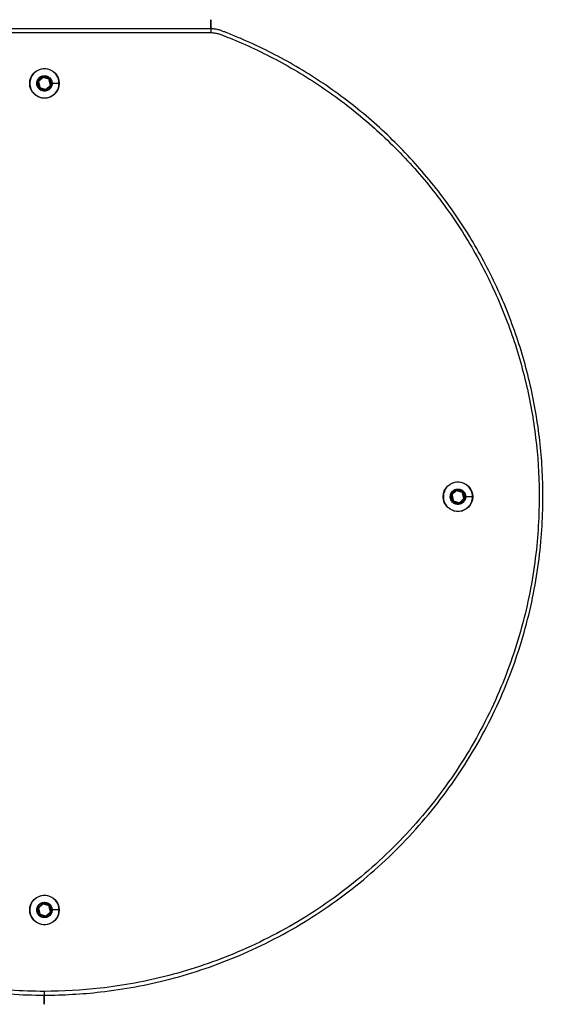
# Model space of a CAD drawing. Header units: millimetres. Extents: x -3310 to -2984, y -291 to 31.
# Tile 2 of 2: x -3155 to -2984, y -291 to 31. Entities that reach past the tile are written whole.
import ezdxf

# ---------------------------------------------------------------- set-up
doc = ezdxf.new("R2010")
doc.units = ezdxf.units.MM
doc.header["$MEASUREMENT"] = 0
doc.layers.add('Screws', color=7, linetype='Continuous', true_color=0x000000)
doc.layers.add('Upholstery', color=7, linetype='Continuous', true_color=0x575757)

msp = doc.modelspace()

# ---------------------------------------------------------------- linework, layer by layer
at = {"layer": 'Screws'}
for p, q in [((-3147.47, 11.98, 765.69), (-3148.95, 10.59, 765.69)), ((-3142.17, 10, 764.14), (-3144.5, 10, 766.47)), ((-3146.53, 8.02, 765.69), (-3145.05, 9.41, 765.69)), ((-3012.45, -123.02, 765.69), (-3013.93, -124.41, 765.69)), ((-3007.16, -125, 764.14), (-3009.48, -125, 766.47)), ((-3011.52, -126.98, 765.69), (-3010.03, -125.59, 765.69)), ((-3147.47, -258.02, 765.69), (-3148.95, -259.41, 765.69)), ((-3142.17, -260, 764.14), (-3144.5, -260, 766.47)), ((-3146.53, -261.98, 765.69), (-3145.05, -260.59, 765.69))]:
    msp.add_line(p, q, dxfattribs=at)
for centre, radius in [((-3147, 10, 764.14), 4.83), ((-3147, 10, 766.47), 2.5), ((-3011.98, -125, 764.14), 4.83), ((-3011.98, -125, 766.47), 2.5), ((-3147, -260, 764.14), 4.83), ((-3147, -260, 766.47), 2.5)]:
    msp.add_circle(centre, radius, dxfattribs=at)
for points in [[(-3142.24, 10, 763.97), (-3142.24, 9.4, 763.97), (-3142.48, 8.16, 763.97), (-3143.54, 6.54, 763.97), (-3145.16, 5.48, 763.97), (-3147, 5.13, 763.97), (-3148.84, 5.48, 763.97), (-3150.46, 6.54, 763.97), (-3151.52, 8.16, 763.97), (-3151.87, 10, 763.97), (-3151.52, 11.84, 763.97), (-3150.46, 13.46, 763.97), (-3148.84, 14.52, 763.97), (-3147, 14.87, 763.97), (-3145.16, 14.52, 763.97), (-3143.54, 13.46, 763.97), (-3142.48, 11.84, 763.97), (-3142.24, 10.6, 763.97), (-3142.24, 10, 763.97)], [(-3007.23, -125, 763.97), (-3007.23, -125.6, 763.97), (-3007.46, -126.84, 763.97), (-3008.52, -128.46, 763.97), (-3010.14, -129.52, 763.97), (-3011.98, -129.87, 763.97), (-3013.83, -129.52, 763.97), (-3015.44, -128.46, 763.97), (-3016.51, -126.84, 763.97), (-3016.86, -125, 763.97), (-3016.51, -123.16, 763.97), (-3015.44, -121.54, 763.97), (-3013.83, -120.48, 763.97), (-3011.98, -120.13, 763.97), (-3010.14, -120.48, 763.97), (-3008.52, -121.54, 763.97), (-3007.46, -123.16, 763.97), (-3007.23, -124.4, 763.97), (-3007.23, -125, 763.97)], [(-3142.24, -260, 763.97), (-3142.24, -260.6, 763.97), (-3142.48, -261.84, 763.97), (-3143.54, -263.46, 763.97), (-3145.16, -264.52, 763.97), (-3147, -264.87, 763.97), (-3148.84, -264.52, 763.97), (-3150.46, -263.46, 763.97), (-3151.52, -261.84, 763.97), (-3151.87, -260, 763.97), (-3151.52, -258.16, 763.97), (-3150.46, -256.54, 763.97), (-3148.84, -255.48, 763.97), (-3147, -255.13, 763.97), (-3145.16, -255.48, 763.97), (-3143.54, -256.54, 763.97), (-3142.48, -258.16, 763.97), (-3142.24, -259.4, 763.97), (-3142.24, -260, 763.97)]]:
    msp.add_open_spline(points, degree=3, knots=[0, 0, 0, 0, 1.793748, 3.737285, 5.680821, 7.474569, 9.268317, 11.211854, 13.15539, 14.949138, 16.742886, 18.686423, 20.629959, 22.423707, 24.217455, 26.160992, 28.104529, 29.898276, 29.898276, 29.898276, 29.898276], dxfattribs=at)
for points in [[(-3144.5, 10, 776.37), (-3144.5, 12.5, 776.37), (-3147, 12.5, 776.37), (-3149.5, 12.5, 776.37), (-3149.5, 10, 776.37), (-3149.5, 7.5, 776.37), (-3147, 7.5, 776.37), (-3144.5, 7.5, 776.37), (-3144.5, 10, 776.37)], [(-3009.48, -125, 776.37), (-3009.48, -122.5, 776.37), (-3011.98, -122.5, 776.37), (-3014.48, -122.5, 776.37), (-3014.48, -125, 776.37), (-3014.48, -127.5, 776.37), (-3011.98, -127.5, 776.37), (-3009.48, -127.5, 776.37), (-3009.48, -125, 776.37)], [(-3144.5, -260, 776.37), (-3144.5, -257.5, 776.37), (-3147, -257.5, 776.37), (-3149.5, -257.5, 776.37), (-3149.5, -260, 776.37), (-3149.5, -262.5, 776.37), (-3147, -262.5, 776.37), (-3144.5, -262.5, 776.37), (-3144.5, -260, 776.37)]]:
    msp.add_rational_spline(points, [1, 0.707106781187, 1, 0.707106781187, 1, 0.707106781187, 1, 0.707106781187, 1], degree=2, knots=[0, 0, 0, 3.769816, 3.769816, 7.539632, 7.539632, 11.309448, 11.309448, 15.079264, 15.079264, 15.079264], dxfattribs=at)
for points, degree in [([(-3144.6, 10, 776.47), (-3144.6, 10.31, 776.47), (-3144.72, 10.94, 776.47), (-3145.26, 11.74, 776.47), (-3146.06, 12.28, 776.47), (-3147, 12.46, 776.47), (-3147.94, 12.28, 776.47), (-3148.74, 11.74, 776.47), (-3149.27, 10.94, 776.47), (-3149.46, 10, 776.47), (-3149.27, 9.06, 776.47), (-3148.74, 8.26, 776.47), (-3147.94, 7.72, 776.47), (-3147, 7.54, 776.47), (-3146.06, 7.72, 776.47), (-3145.26, 8.26, 776.47), (-3144.72, 9.06, 776.47), (-3144.6, 9.69, 776.47), (-3144.6, 10, 776.47)], 3), ([(-3149.14, 10.54, 763.97), (-3149.12, 10.64, 763.97), (-3149.09, 10.73, 763.97)], 2), ([(-3149.05, 10.56, 764.07), (-3149.1, 10.55, 764.02), (-3149.14, 10.54, 763.97)], 2), ([(-3148.68, 8.56, 763.97), (-3148.91, 9.55, 763.97), (-3149.14, 10.54, 763.97)], 2), ([(-3149.09, 10.73, 763.97), (-3148.35, 11.43, 763.97), (-3147.6, 12.13, 763.97)], 2), ([(-3149.09, 10.73, 763.97), (-3149.05, 10.69, 764.02), (-3149.02, 10.66, 764.07)], 2), ([(-3149.05, 10.56, 765.59), (-3149.03, 10.61, 765.59), (-3149.02, 10.66, 765.59)], 2), ([(-3149.02, 10.66, 764.07), (-3149.03, 10.61, 764.07), (-3149.05, 10.56, 764.07)], 2), ([(-3148.95, 10.59, 765.69), (-3149, 10.57, 765.64), (-3149.05, 10.56, 765.59)], 2), ([(-3148.58, 8.58, 764.07), (-3148.81, 9.57, 764.07), (-3149.05, 10.56, 764.07)], 2), ([(-3149.05, 10.56, 765.59), (-3148.81, 9.57, 765.59), (-3148.58, 8.58, 765.59)], 2), ([(-3149.05, 10.56, 764.07), (-3149.05, 10.56, 764.83), (-3149.05, 10.56, 765.59)], 2), ([(-3149.02, 10.66, 764.07), (-3148.28, 11.36, 764.07), (-3147.54, 12.05, 764.07)], 2), ([(-3147.54, 12.05, 765.59), (-3148.28, 11.36, 765.59), (-3149.02, 10.66, 765.59)], 2), ([(-3149.02, 10.66, 764.07), (-3149.02, 10.66, 764.83), (-3149.02, 10.66, 765.59)], 2), ([(-3149.02, 10.66, 765.59), (-3148.98, 10.62, 765.64), (-3148.95, 10.59, 765.69)], 2), ([(-3148.95, 10.59, 765.69), (-3148.72, 9.59, 765.69), (-3148.48, 8.6, 765.69)], 2), ([(-3147.41, 12.17, 763.97), (-3147.51, 12.15, 763.97), (-3147.6, 12.13, 763.97)], 2), ([(-3147.54, 12.05, 764.07), (-3147.57, 12.09, 764.02), (-3147.6, 12.13, 763.97)], 2), ([(-3147.54, 12.05, 765.59), (-3147.49, 12.07, 765.59), (-3147.44, 12.08, 765.59)], 2), ([(-3147.44, 12.08, 764.07), (-3147.49, 12.07, 764.07), (-3147.54, 12.05, 764.07)], 2), ([(-3147.54, 12.05, 765.59), (-3147.54, 12.05, 764.83), (-3147.54, 12.05, 764.07)], 2), ([(-3147.47, 11.98, 765.69), (-3147.5, 12.02, 765.64), (-3147.54, 12.05, 765.59)], 2), ([(-3147.44, 12.08, 765.59), (-3147.45, 12.03, 765.64), (-3147.47, 11.98, 765.69)], 2), ([(-3145.52, 11.4, 765.69), (-3146.49, 11.69, 765.69), (-3147.47, 11.98, 765.69)], 2), ([(-3147.41, 12.17, 763.97), (-3147.42, 12.13, 764.02), (-3147.44, 12.08, 764.07)], 2), ([(-3147.44, 12.08, 764.07), (-3146.46, 11.78, 764.07), (-3145.49, 11.49, 764.07)], 2), ([(-3145.49, 11.49, 765.59), (-3146.46, 11.78, 765.59), (-3147.44, 12.08, 765.59)], 2), ([(-3147.44, 12.08, 765.59), (-3147.44, 12.08, 764.83), (-3147.44, 12.08, 764.07)], 2), ([(-3147.41, 12.17, 763.97), (-3146.43, 11.88, 763.97), (-3145.46, 11.59, 763.97)], 2), ([(-3145.52, 11.4, 765.69), (-3145.5, 11.44, 765.64), (-3145.49, 11.49, 765.59)], 2), ([(-3145.42, 11.42, 765.59), (-3145.47, 11.41, 765.64), (-3145.52, 11.4, 765.69)], 2), ([(-3145.05, 9.41, 765.69), (-3145.28, 10.41, 765.69), (-3145.52, 11.4, 765.69)], 2), ([(-3145.49, 11.49, 764.07), (-3145.47, 11.54, 764.02), (-3145.46, 11.59, 763.97)], 2), ([(-3145.49, 11.49, 765.59), (-3145.49, 11.49, 764.83), (-3145.49, 11.49, 764.07)], 2), ([(-3145.49, 11.49, 765.59), (-3145.45, 11.46, 765.59), (-3145.42, 11.42, 765.59)], 2), ([(-3145.42, 11.42, 764.07), (-3145.45, 11.46, 764.07), (-3145.49, 11.49, 764.07)], 2), ([(-3145.32, 11.44, 763.97), (-3145.39, 11.51, 763.97), (-3145.46, 11.59, 763.97)], 2), ([(-3145.32, 11.44, 763.97), (-3145.37, 11.43, 764.02), (-3145.42, 11.42, 764.07)], 2), ([(-3145.42, 11.42, 765.59), (-3145.42, 11.42, 764.83), (-3145.42, 11.42, 764.07)], 2), ([(-3145.42, 11.42, 764.07), (-3145.19, 10.43, 764.07), (-3144.95, 9.44, 764.07)], 2), ([(-3144.95, 9.44, 765.59), (-3145.19, 10.43, 765.59), (-3145.42, 11.42, 765.59)], 2), ([(-3145.32, 11.44, 763.97), (-3145.09, 10.45, 763.97), (-3144.85, 9.46, 763.97)], 2), ([(-3144.5, 10, 776.37), (-3144.55, 10, 776.42), (-3144.6, 10, 776.47)], 2), ([(-3144.5, 10, 766.47), (-3144.5, 10, 771.42), (-3144.5, 10, 776.37)], 2), ([(-3142.17, 10, 764.14), (-3142.21, 10, 764.05), (-3142.24, 10, 763.97)], 2), ([(-3148.68, 8.56, 763.97), (-3148.63, 8.57, 764.02), (-3148.58, 8.58, 764.07)], 2), ([(-3148.68, 8.56, 763.97), (-3148.61, 8.49, 763.97), (-3148.54, 8.41, 763.97)], 2), ([(-3148.58, 8.58, 765.59), (-3148.53, 8.59, 765.64), (-3148.48, 8.6, 765.69)], 2), ([(-3148.58, 8.58, 765.59), (-3148.58, 8.58, 764.83), (-3148.58, 8.58, 764.07)], 2), ([(-3148.51, 8.51, 765.59), (-3148.55, 8.54, 765.59), (-3148.58, 8.58, 765.59)], 2), ([(-3148.58, 8.58, 764.07), (-3148.55, 8.54, 764.07), (-3148.51, 8.51, 764.07)], 2), ([(-3148.51, 8.51, 764.07), (-3148.53, 8.46, 764.02), (-3148.54, 8.41, 763.97)], 2), ([(-3146.59, 7.83, 763.97), (-3147.56, 8.12, 763.97), (-3148.54, 8.41, 763.97)], 2), ([(-3148.48, 8.6, 765.69), (-3148.5, 8.56, 765.64), (-3148.51, 8.51, 765.59)], 2), ([(-3148.51, 8.51, 765.59), (-3147.54, 8.22, 765.59), (-3146.56, 7.92, 765.59)], 2), ([(-3146.56, 7.92, 764.07), (-3147.54, 8.22, 764.07), (-3148.51, 8.51, 764.07)], 2), ([(-3148.51, 8.51, 765.59), (-3148.51, 8.51, 764.83), (-3148.51, 8.51, 764.07)], 2), ([(-3148.48, 8.6, 765.69), (-3147.51, 8.31, 765.69), (-3146.53, 8.02, 765.69)], 2), ([(-3146.59, 7.83, 763.97), (-3146.58, 7.87, 764.02), (-3146.56, 7.92, 764.07)], 2), ([(-3146.59, 7.83, 763.97), (-3146.49, 7.85, 763.97), (-3146.39, 7.87, 763.97)], 2), ([(-3146.56, 7.92, 765.59), (-3146.55, 7.97, 765.64), (-3146.53, 8.02, 765.69)], 2), ([(-3146.56, 7.92, 764.07), (-3146.51, 7.93, 764.07), (-3146.46, 7.95, 764.07)], 2), ([(-3146.46, 7.95, 765.59), (-3146.51, 7.93, 765.59), (-3146.56, 7.92, 765.59)], 2), ([(-3146.56, 7.92, 765.59), (-3146.56, 7.92, 764.83), (-3146.56, 7.92, 764.07)], 2), ([(-3146.53, 8.02, 765.69), (-3146.5, 7.98, 765.64), (-3146.46, 7.95, 765.59)], 2), ([(-3146.46, 7.95, 765.59), (-3145.72, 8.64, 765.59), (-3144.98, 9.34, 765.59)], 2), ([(-3144.98, 9.34, 764.07), (-3145.72, 8.64, 764.07), (-3146.46, 7.95, 764.07)], 2), ([(-3146.46, 7.95, 765.59), (-3146.46, 7.95, 764.83), (-3146.46, 7.95, 764.07)], 2), ([(-3146.46, 7.95, 764.07), (-3146.43, 7.91, 764.02), (-3146.39, 7.87, 763.97)], 2), ([(-3144.91, 9.27, 763.97), (-3145.65, 8.57, 763.97), (-3146.39, 7.87, 763.97)], 2), ([(-3145.05, 9.41, 765.69), (-3145, 9.43, 765.64), (-3144.95, 9.44, 765.59)], 2), ([(-3144.98, 9.34, 765.59), (-3145.02, 9.38, 765.64), (-3145.05, 9.41, 765.69)], 2), ([(-3144.95, 9.44, 765.59), (-3144.97, 9.39, 765.59), (-3144.98, 9.34, 765.59)], 2), ([(-3144.98, 9.34, 764.07), (-3144.97, 9.39, 764.07), (-3144.95, 9.44, 764.07)], 2), ([(-3144.98, 9.34, 765.59), (-3144.98, 9.34, 764.83), (-3144.98, 9.34, 764.07)], 2), ([(-3144.91, 9.27, 763.97), (-3144.95, 9.3, 764.02), (-3144.98, 9.34, 764.07)], 2), ([(-3144.95, 9.44, 764.07), (-3144.9, 9.45, 764.02), (-3144.85, 9.46, 763.97)], 2), ([(-3144.95, 9.44, 765.59), (-3144.95, 9.44, 764.83), (-3144.95, 9.44, 764.07)], 2), ([(-3144.91, 9.27, 763.97), (-3144.88, 9.36, 763.97), (-3144.85, 9.46, 763.97)], 2), ([(-3009.58, -125, 776.47), (-3009.58, -124.69, 776.47), (-3009.71, -124.06, 776.47), (-3010.24, -123.26, 776.47), (-3011.04, -122.72, 776.47), (-3011.98, -122.54, 776.47), (-3012.93, -122.72, 776.47), (-3013.73, -123.26, 776.47), (-3014.26, -124.06, 776.47), (-3014.45, -125, 776.47), (-3014.26, -125.94, 776.47), (-3013.73, -126.74, 776.47), (-3012.93, -127.28, 776.47), (-3011.98, -127.46, 776.47), (-3011.04, -127.28, 776.47), (-3010.24, -126.74, 776.47), (-3009.71, -125.94, 776.47), (-3009.58, -125.31, 776.47), (-3009.58, -125, 776.47)], 3), ([(-3014.13, -124.46, 763.97), (-3014.1, -124.36, 763.97), (-3014.07, -124.27, 763.97)], 2), ([(-3014.03, -124.44, 764.07), (-3014.08, -124.45, 764.02), (-3014.13, -124.46, 763.97)], 2), ([(-3013.66, -126.44, 763.97), (-3013.9, -125.45, 763.97), (-3014.13, -124.46, 763.97)], 2), ([(-3014.07, -124.27, 763.97), (-3013.33, -123.57, 763.97), (-3012.59, -122.87, 763.97)], 2), ([(-3014.07, -124.27, 763.97), (-3014.04, -124.3, 764.02), (-3014, -124.34, 764.07)], 2), ([(-3014.03, -124.44, 765.59), (-3014.02, -124.39, 765.59), (-3014, -124.34, 765.59)], 2), ([(-3014, -124.34, 764.07), (-3014.02, -124.39, 764.07), (-3014.03, -124.44, 764.07)], 2), ([(-3013.93, -124.41, 765.69), (-3013.98, -124.43, 765.64), (-3014.03, -124.44, 765.59)], 2), ([(-3013.56, -126.42, 764.07), (-3013.8, -125.43, 764.07), (-3014.03, -124.44, 764.07)], 2), ([(-3014.03, -124.44, 765.59), (-3013.8, -125.43, 765.59), (-3013.56, -126.42, 765.59)], 2), ([(-3014.03, -124.44, 764.07), (-3014.03, -124.44, 764.83), (-3014.03, -124.44, 765.59)], 2), ([(-3014, -124.34, 764.07), (-3013.26, -123.64, 764.07), (-3012.52, -122.95, 764.07)], 2), ([(-3012.52, -122.95, 765.59), (-3013.26, -123.64, 765.59), (-3014, -124.34, 765.59)], 2), ([(-3014, -124.34, 764.07), (-3014, -124.34, 764.83), (-3014, -124.34, 765.59)], 2), ([(-3014, -124.34, 765.59), (-3013.97, -124.38, 765.64), (-3013.93, -124.41, 765.69)], 2), ([(-3013.93, -124.41, 765.69), (-3013.7, -125.41, 765.69), (-3013.47, -126.4, 765.69)], 2), ([(-3012.39, -122.83, 763.97), (-3012.49, -122.85, 763.97), (-3012.59, -122.87, 763.97)], 2), ([(-3012.52, -122.95, 764.07), (-3012.56, -122.91, 764.02), (-3012.59, -122.87, 763.97)], 2), ([(-3012.52, -122.95, 765.59), (-3012.47, -122.93, 765.59), (-3012.42, -122.92, 765.59)], 2), ([(-3012.42, -122.92, 764.07), (-3012.47, -122.93, 764.07), (-3012.52, -122.95, 764.07)], 2), ([(-3012.52, -122.95, 765.59), (-3012.52, -122.95, 764.83), (-3012.52, -122.95, 764.07)], 2), ([(-3012.45, -123.02, 765.69), (-3012.49, -122.98, 765.64), (-3012.52, -122.95, 765.59)], 2), ([(-3012.42, -122.92, 765.59), (-3012.44, -122.97, 765.64), (-3012.45, -123.02, 765.69)], 2), ([(-3010.5, -123.6, 765.69), (-3011.48, -123.31, 765.69), (-3012.45, -123.02, 765.69)], 2), ([(-3012.39, -122.83, 763.97), (-3012.41, -122.87, 764.02), (-3012.42, -122.92, 764.07)], 2), ([(-3012.42, -122.92, 764.07), (-3011.45, -123.22, 764.07), (-3010.47, -123.51, 764.07)], 2), ([(-3010.47, -123.51, 765.59), (-3011.45, -123.22, 765.59), (-3012.42, -122.92, 765.59)], 2), ([(-3012.42, -122.92, 765.59), (-3012.42, -122.92, 764.83), (-3012.42, -122.92, 764.07)], 2), ([(-3012.39, -122.83, 763.97), (-3011.42, -123.12, 763.97), (-3010.44, -123.41, 763.97)], 2), ([(-3010.5, -123.6, 765.69), (-3010.49, -123.56, 765.64), (-3010.47, -123.51, 765.59)], 2), ([(-3010.4, -123.58, 765.59), (-3010.45, -123.59, 765.64), (-3010.5, -123.6, 765.69)], 2), ([(-3010.03, -125.59, 765.69), (-3010.27, -124.59, 765.69), (-3010.5, -123.6, 765.69)], 2), ([(-3010.47, -123.51, 764.07), (-3010.46, -123.46, 764.02), (-3010.44, -123.41, 763.97)], 2), ([(-3010.47, -123.51, 765.59), (-3010.47, -123.51, 764.83), (-3010.47, -123.51, 764.07)], 2), ([(-3010.47, -123.51, 765.59), (-3010.44, -123.54, 765.59), (-3010.4, -123.58, 765.59)], 2), ([(-3010.4, -123.58, 764.07), (-3010.44, -123.54, 764.07), (-3010.47, -123.51, 764.07)], 2), ([(-3010.31, -123.56, 763.97), (-3010.38, -123.49, 763.97), (-3010.44, -123.41, 763.97)], 2), ([(-3010.31, -123.56, 763.97), (-3010.36, -123.57, 764.02), (-3010.4, -123.58, 764.07)], 2), ([(-3010.4, -123.58, 765.59), (-3010.4, -123.58, 764.83), (-3010.4, -123.58, 764.07)], 2), ([(-3010.4, -123.58, 764.07), (-3010.17, -124.57, 764.07), (-3009.94, -125.56, 764.07)], 2), ([(-3009.94, -125.56, 765.59), (-3010.17, -124.57, 765.59), (-3010.4, -123.58, 765.59)], 2), ([(-3010.31, -123.56, 763.97), (-3010.07, -124.55, 763.97), (-3009.84, -125.54, 763.97)], 2), ([(-3009.48, -125, 776.37), (-3009.53, -125, 776.42), (-3009.58, -125, 776.47)], 2), ([(-3009.48, -125, 766.47), (-3009.48, -125, 771.42), (-3009.48, -125, 776.37)], 2), ([(-3007.16, -125, 764.14), (-3007.19, -125, 764.05), (-3007.23, -125, 763.97)], 2), ([(-3013.66, -126.44, 763.97), (-3013.61, -126.43, 764.02), (-3013.56, -126.42, 764.07)], 2), ([(-3013.66, -126.44, 763.97), (-3013.59, -126.51, 763.97), (-3013.52, -126.59, 763.97)], 2), ([(-3013.56, -126.42, 765.59), (-3013.52, -126.41, 765.64), (-3013.47, -126.4, 765.69)], 2), ([(-3013.56, -126.42, 765.59), (-3013.56, -126.42, 764.83), (-3013.56, -126.42, 764.07)], 2), ([(-3013.5, -126.49, 765.59), (-3013.53, -126.46, 765.59), (-3013.56, -126.42, 765.59)], 2), ([(-3013.56, -126.42, 764.07), (-3013.53, -126.46, 764.07), (-3013.5, -126.49, 764.07)], 2), ([(-3013.5, -126.49, 764.07), (-3013.51, -126.54, 764.02), (-3013.52, -126.59, 763.97)], 2), ([(-3011.57, -127.17, 763.97), (-3012.55, -126.88, 763.97), (-3013.52, -126.59, 763.97)], 2), ([(-3013.47, -126.4, 765.69), (-3013.48, -126.44, 765.64), (-3013.5, -126.49, 765.59)], 2), ([(-3013.5, -126.49, 765.59), (-3012.52, -126.78, 765.59), (-3011.55, -127.08, 765.59)], 2), ([(-3011.55, -127.08, 764.07), (-3012.52, -126.78, 764.07), (-3013.5, -126.49, 764.07)], 2), ([(-3013.5, -126.49, 765.59), (-3013.5, -126.49, 764.83), (-3013.5, -126.49, 764.07)], 2), ([(-3013.47, -126.4, 765.69), (-3012.49, -126.69, 765.69), (-3011.52, -126.98, 765.69)], 2), ([(-3011.57, -127.17, 763.97), (-3011.56, -127.13, 764.02), (-3011.55, -127.08, 764.07)], 2), ([(-3011.57, -127.17, 763.97), (-3011.48, -127.15, 763.97), (-3011.38, -127.13, 763.97)], 2), ([(-3011.55, -127.08, 765.59), (-3011.53, -127.03, 765.64), (-3011.52, -126.98, 765.69)], 2), ([(-3011.55, -127.08, 764.07), (-3011.5, -127.07, 764.07), (-3011.45, -127.05, 764.07)], 2), ([(-3011.45, -127.05, 765.59), (-3011.5, -127.07, 765.59), (-3011.55, -127.08, 765.59)], 2), ([(-3011.55, -127.08, 765.59), (-3011.55, -127.08, 764.83), (-3011.55, -127.08, 764.07)], 2), ([(-3011.52, -126.98, 765.69), (-3011.48, -127.02, 765.64), (-3011.45, -127.05, 765.59)], 2), ([(-3011.45, -127.05, 765.59), (-3010.71, -126.36, 765.59), (-3009.97, -125.66, 765.59)], 2), ([(-3009.97, -125.66, 764.07), (-3010.71, -126.36, 764.07), (-3011.45, -127.05, 764.07)], 2), ([(-3011.45, -127.05, 765.59), (-3011.45, -127.05, 764.83), (-3011.45, -127.05, 764.07)], 2), ([(-3011.45, -127.05, 764.07), (-3011.41, -127.09, 764.02), (-3011.38, -127.13, 763.97)], 2), ([(-3009.9, -125.73, 763.97), (-3010.64, -126.43, 763.97), (-3011.38, -127.13, 763.97)], 2), ([(-3010.03, -125.59, 765.69), (-3009.99, -125.57, 765.64), (-3009.94, -125.56, 765.59)], 2), ([(-3009.97, -125.66, 765.59), (-3010, -125.62, 765.64), (-3010.03, -125.59, 765.69)], 2), ([(-3009.94, -125.56, 765.59), (-3009.95, -125.61, 765.59), (-3009.97, -125.66, 765.59)], 2), ([(-3009.97, -125.66, 764.07), (-3009.95, -125.61, 764.07), (-3009.94, -125.56, 764.07)], 2), ([(-3009.97, -125.66, 765.59), (-3009.97, -125.66, 764.83), (-3009.97, -125.66, 764.07)], 2), ([(-3009.9, -125.73, 763.97), (-3009.93, -125.69, 764.02), (-3009.97, -125.66, 764.07)], 2), ([(-3009.94, -125.56, 764.07), (-3009.89, -125.55, 764.02), (-3009.84, -125.54, 763.97)], 2), ([(-3009.94, -125.56, 765.59), (-3009.94, -125.56, 764.83), (-3009.94, -125.56, 764.07)], 2), ([(-3009.9, -125.73, 763.97), (-3009.87, -125.64, 763.97), (-3009.84, -125.54, 763.97)], 2), ([(-3144.6, -260, 776.47), (-3144.6, -259.69, 776.47), (-3144.72, -259.06, 776.47), (-3145.26, -258.26, 776.47), (-3146.06, -257.72, 776.47), (-3147, -257.54, 776.47), (-3147.94, -257.72, 776.47), (-3148.74, -258.26, 776.47), (-3149.28, -259.06, 776.47), (-3149.46, -260, 776.47), (-3149.28, -260.94, 776.47), (-3148.74, -261.74, 776.47), (-3147.94, -262.28, 776.47), (-3147, -262.46, 776.47), (-3146.06, -262.28, 776.47), (-3145.26, -261.74, 776.47), (-3144.72, -260.94, 776.47), (-3144.6, -260.31, 776.47), (-3144.6, -260, 776.47)], 3), ([(-3149.14, -259.46, 763.97), (-3149.12, -259.36, 763.97), (-3149.09, -259.27, 763.97)], 2), ([(-3149.05, -259.44, 764.07), (-3149.1, -259.45, 764.02), (-3149.14, -259.46, 763.97)], 2), ([(-3148.68, -261.44, 763.97), (-3148.91, -260.45, 763.97), (-3149.14, -259.46, 763.97)], 2), ([(-3149.09, -259.27, 763.97), (-3148.35, -258.57, 763.97), (-3147.6, -257.87, 763.97)], 2), ([(-3149.09, -259.27, 763.97), (-3149.05, -259.3, 764.02), (-3149.02, -259.34, 764.07)], 2), ([(-3149.05, -259.44, 765.59), (-3149.03, -259.39, 765.59), (-3149.02, -259.34, 765.59)], 2), ([(-3149.02, -259.34, 764.07), (-3149.03, -259.39, 764.07), (-3149.05, -259.44, 764.07)], 2), ([(-3148.95, -259.41, 765.69), (-3149, -259.43, 765.64), (-3149.05, -259.44, 765.59)], 2), ([(-3148.58, -261.42, 764.07), (-3148.81, -260.43, 764.07), (-3149.05, -259.44, 764.07)], 2), ([(-3149.05, -259.44, 765.59), (-3148.81, -260.43, 765.59), (-3148.58, -261.42, 765.59)], 2), ([(-3149.05, -259.44, 764.07), (-3149.05, -259.44, 764.83), (-3149.05, -259.44, 765.59)], 2), ([(-3149.02, -259.34, 764.07), (-3148.28, -258.64, 764.07), (-3147.54, -257.95, 764.07)], 2), ([(-3147.54, -257.95, 765.59), (-3148.28, -258.64, 765.59), (-3149.02, -259.34, 765.59)], 2), ([(-3149.02, -259.34, 764.07), (-3149.02, -259.34, 764.83), (-3149.02, -259.34, 765.59)], 2), ([(-3149.02, -259.34, 765.59), (-3148.98, -259.38, 765.64), (-3148.95, -259.41, 765.69)], 2), ([(-3148.95, -259.41, 765.69), (-3148.72, -260.41, 765.69), (-3148.48, -261.4, 765.69)], 2), ([(-3147.41, -257.83, 763.97), (-3147.51, -257.85, 763.97), (-3147.6, -257.87, 763.97)], 2), ([(-3147.54, -257.95, 764.07), (-3147.57, -257.91, 764.02), (-3147.6, -257.87, 763.97)], 2), ([(-3147.54, -257.95, 765.59), (-3147.49, -257.93, 765.59), (-3147.44, -257.92, 765.59)], 2), ([(-3147.44, -257.92, 764.07), (-3147.49, -257.93, 764.07), (-3147.54, -257.95, 764.07)], 2), ([(-3147.54, -257.95, 765.59), (-3147.54, -257.95, 764.83), (-3147.54, -257.95, 764.07)], 2), ([(-3147.47, -258.02, 765.69), (-3147.5, -257.98, 765.64), (-3147.54, -257.95, 765.59)], 2), ([(-3147.44, -257.92, 765.59), (-3147.45, -257.97, 765.64), (-3147.47, -258.02, 765.69)], 2), ([(-3145.52, -258.6, 765.69), (-3146.49, -258.31, 765.69), (-3147.47, -258.02, 765.69)], 2), ([(-3147.41, -257.83, 763.97), (-3147.42, -257.87, 764.02), (-3147.44, -257.92, 764.07)], 2), ([(-3147.44, -257.92, 764.07), (-3146.46, -258.22, 764.07), (-3145.49, -258.51, 764.07)], 2), ([(-3145.49, -258.51, 765.59), (-3146.46, -258.22, 765.59), (-3147.44, -257.92, 765.59)], 2), ([(-3147.44, -257.92, 765.59), (-3147.44, -257.92, 764.83), (-3147.44, -257.92, 764.07)], 2), ([(-3147.41, -257.83, 763.97), (-3146.44, -258.12, 763.97), (-3145.46, -258.41, 763.97)], 2), ([(-3145.52, -258.6, 765.69), (-3145.5, -258.56, 765.64), (-3145.49, -258.51, 765.59)], 2), ([(-3145.42, -258.58, 765.59), (-3145.47, -258.59, 765.64), (-3145.52, -258.6, 765.69)], 2), ([(-3145.05, -260.59, 765.69), (-3145.28, -259.59, 765.69), (-3145.52, -258.6, 765.69)], 2), ([(-3145.49, -258.51, 764.07), (-3145.47, -258.46, 764.02), (-3145.46, -258.41, 763.97)], 2), ([(-3145.49, -258.51, 765.59), (-3145.49, -258.51, 764.83), (-3145.49, -258.51, 764.07)], 2), ([(-3145.49, -258.51, 765.59), (-3145.45, -258.54, 765.59), (-3145.42, -258.58, 765.59)], 2), ([(-3145.42, -258.58, 764.07), (-3145.45, -258.54, 764.07), (-3145.49, -258.51, 764.07)], 2), ([(-3145.32, -258.56, 763.97), (-3145.39, -258.49, 763.97), (-3145.46, -258.41, 763.97)], 2), ([(-3145.32, -258.56, 763.97), (-3145.37, -258.57, 764.02), (-3145.42, -258.58, 764.07)], 2), ([(-3145.42, -258.58, 765.59), (-3145.42, -258.58, 764.83), (-3145.42, -258.58, 764.07)], 2), ([(-3145.42, -258.58, 764.07), (-3145.19, -259.57, 764.07), (-3144.95, -260.56, 764.07)], 2), ([(-3144.95, -260.56, 765.59), (-3145.19, -259.57, 765.59), (-3145.42, -258.58, 765.59)], 2), ([(-3145.32, -258.56, 763.97), (-3145.09, -259.55, 763.97), (-3144.86, -260.54, 763.97)], 2), ([(-3144.5, -260, 776.37), (-3144.55, -260, 776.42), (-3144.6, -260, 776.47)], 2), ([(-3144.5, -260, 766.47), (-3144.5, -260, 771.42), (-3144.5, -260, 776.37)], 2), ([(-3142.17, -260, 764.14), (-3142.21, -260, 764.05), (-3142.24, -260, 763.97)], 2), ([(-3148.68, -261.44, 763.97), (-3148.63, -261.43, 764.02), (-3148.58, -261.42, 764.07)], 2), ([(-3148.68, -261.44, 763.97), (-3148.61, -261.51, 763.97), (-3148.54, -261.59, 763.97)], 2), ([(-3148.58, -261.42, 765.59), (-3148.53, -261.41, 765.64), (-3148.48, -261.4, 765.69)], 2), ([(-3148.58, -261.42, 765.59), (-3148.58, -261.42, 764.83), (-3148.58, -261.42, 764.07)], 2), ([(-3148.51, -261.49, 765.59), (-3148.55, -261.46, 765.59), (-3148.58, -261.42, 765.59)], 2), ([(-3148.58, -261.42, 764.07), (-3148.55, -261.46, 764.07), (-3148.51, -261.49, 764.07)], 2), ([(-3148.51, -261.49, 764.07), (-3148.53, -261.54, 764.02), (-3148.54, -261.59, 763.97)], 2), ([(-3146.59, -262.17, 763.97), (-3147.56, -261.88, 763.97), (-3148.54, -261.59, 763.97)], 2), ([(-3148.48, -261.4, 765.69), (-3148.5, -261.44, 765.64), (-3148.51, -261.49, 765.59)], 2), ([(-3148.51, -261.49, 765.59), (-3147.54, -261.78, 765.59), (-3146.56, -262.08, 765.59)], 2), ([(-3146.56, -262.08, 764.07), (-3147.54, -261.78, 764.07), (-3148.51, -261.49, 764.07)], 2), ([(-3148.51, -261.49, 765.59), (-3148.51, -261.49, 764.83), (-3148.51, -261.49, 764.07)], 2), ([(-3148.48, -261.4, 765.69), (-3147.51, -261.69, 765.69), (-3146.53, -261.98, 765.69)], 2), ([(-3146.59, -262.17, 763.97), (-3146.58, -262.13, 764.02), (-3146.56, -262.08, 764.07)], 2), ([(-3146.59, -262.17, 763.97), (-3146.49, -262.15, 763.97), (-3146.4, -262.13, 763.97)], 2), ([(-3146.56, -262.08, 765.59), (-3146.55, -262.03, 765.64), (-3146.53, -261.98, 765.69)], 2), ([(-3146.56, -262.08, 764.07), (-3146.51, -262.07, 764.07), (-3146.46, -262.05, 764.07)], 2), ([(-3146.46, -262.05, 765.59), (-3146.51, -262.07, 765.59), (-3146.56, -262.08, 765.59)], 2), ([(-3146.56, -262.08, 765.59), (-3146.56, -262.08, 764.83), (-3146.56, -262.08, 764.07)], 2), ([(-3146.53, -261.98, 765.69), (-3146.5, -262.02, 765.64), (-3146.46, -262.05, 765.59)], 2), ([(-3146.46, -262.05, 765.59), (-3145.72, -261.36, 765.59), (-3144.98, -260.66, 765.59)], 2), ([(-3144.98, -260.66, 764.07), (-3145.72, -261.36, 764.07), (-3146.46, -262.05, 764.07)], 2), ([(-3146.46, -262.05, 765.59), (-3146.46, -262.05, 764.83), (-3146.46, -262.05, 764.07)], 2), ([(-3146.46, -262.05, 764.07), (-3146.43, -262.09, 764.02), (-3146.4, -262.13, 763.97)], 2), ([(-3144.91, -260.73, 763.97), (-3145.65, -261.43, 763.97), (-3146.4, -262.13, 763.97)], 2), ([(-3145.05, -260.59, 765.69), (-3145, -260.57, 765.64), (-3144.95, -260.56, 765.59)], 2), ([(-3144.98, -260.66, 765.59), (-3145.02, -260.62, 765.64), (-3145.05, -260.59, 765.69)], 2), ([(-3144.95, -260.56, 765.59), (-3144.97, -260.61, 765.59), (-3144.98, -260.66, 765.59)], 2), ([(-3144.98, -260.66, 764.07), (-3144.97, -260.61, 764.07), (-3144.95, -260.56, 764.07)], 2), ([(-3144.98, -260.66, 765.59), (-3144.98, -260.66, 764.83), (-3144.98, -260.66, 764.07)], 2), ([(-3144.91, -260.73, 763.97), (-3144.95, -260.69, 764.02), (-3144.98, -260.66, 764.07)], 2), ([(-3144.95, -260.56, 764.07), (-3144.9, -260.55, 764.02), (-3144.86, -260.54, 763.97)], 2), ([(-3144.95, -260.56, 765.59), (-3144.95, -260.56, 764.83), (-3144.95, -260.56, 764.07)], 2), ([(-3144.91, -260.73, 763.97), (-3144.88, -260.64, 763.97), (-3144.86, -260.54, 763.97)], 2)]:
    msp.add_open_spline(points, degree=degree, dxfattribs=at)
at = {"layer": 'Upholstery'}
for points, knots in [([(-3092.63, 27.81, 770.27), (-3092.63, 27.81, 772.87), (-3092.63, 27.82, 775.55), (-3092.63, 27.81, 778.29), (-3092.63, 27.81, 778.58), (-3092.63, 27.8, 778.81), (-3092.63, 27.76, 779.02), (-3092.63, 27.82, 779.07), (-3092.63, 27.9, 779.09), (-3092.63, 28.03, 779.08), (-3092.63, 28.18, 779.09), (-3092.63, 28.48, 779.09), (-3092.63, 29.01, 779.07), (-3092.63, 29.48, 779.07), (-3092.63, 29.74, 779.64), (-3092.63, 29.93, 780.29), (-3092.63, 30.33, 783.07), (-3092.63, 30.69, 786.07), (-3092.63, 30.79, 788.35), (-3092.63, 30.82, 790.15), (-3092.63, 30.53, 792.05), (-3092.63, 30.39, 795.23), (-3092.63, 29.79, 797.45), (-3092.63, 29.08, 798.3), (-3092.63, 28.52, 798.89), (-3092.63, 27.1, 799.04), (-3092.63, 26.89, 799.01), (-3092.63, 26.64, 798.89), (-3092.63, 26.56, 798.69), (-3092.63, 26.57, 798.53), (-3092.63, 26.58, 798.42), (-3092.63, 26.58, 798.35)], [0, 0, 0, 0, 9.632723, 9.910905, 10.135498, 10.698009, 10.79022, 10.878, 10.94441, 11.053777, 11.241539, 11.402202, 11.943704, 12.835467, 12.867043, 13.040982, 18.106135, 21.972645, 24.631384, 26.503134, 28.637351, 31.698859, 36.969047, 37.700898, 38.074497, 38.361034, 38.585151, 38.703088, 38.841033, 39.037842, 39.264103, 39.264103, 39.264103, 39.264103]), ([(-3201.44, 27.81, 770.27), (-3201.89, 27.81, 770.27), (-3202.78, 27.75, 770.27), (-3203.87, 27.52, 770.27), (-3204.57, 27.31, 770.27), (-3204.84, 27.21, 770.27), (-3205.36, 27.01, 770.27), (-3207.18, 26.3, 770.27), (-3214.47, 23.34, 770.27), (-3226.59, 17.44, 770.27), (-3242, 7.68, 770.27), (-3256.49, -3.98, 770.27), (-3269.72, -17.41, 770.27), (-3281.38, -32.37, 770.27), (-3291.22, -48.6, 770.27), (-3299.07, -65.74, 770.27), (-3304.81, -83.43, 770.27), (-3308.45, -101.3, 770.27), (-3310.15, -120.07, 770.27), (-3309.6, -140.48, 770.27), (-3306.01, -162.64, 770.27), (-3298.89, -185.38, 770.27), (-3288.15, -207.47, 770.27), (-3273.9, -228.08, 770.27), (-3256.52, -246.38, 770.27), (-3236.6, -261.73, 770.27), (-3214.91, -273.66, 770.27), (-3192.29, -281.99, 770.27), (-3169.57, -286.78, 770.27), (-3154.44, -287.81, 770.27), (-3147.05, -287.81, 770.27)], [0, 0, 0, 0, 1.362134, 2.728502, 3.409302, 3.578988, 3.621371, 5.083164, 9.449709, 27.247482, 45.510388, 64.138398, 83.018023, 102.026018, 121.034012, 139.913637, 158.541648, 176.804553, 194.602327, 215.081564, 237.99218, 261.856385, 286.465454, 311.56414, 336.864225, 362.063373, 386.866364, 411.005121, 434.254274, 456.440317, 456.440317, 456.440317, 456.440317]), ([(-3147.05, -286.58, 798.35), (-3154.38, -286.58, 798.35), (-3169.4, -285.55, 798.35), (-3191.95, -280.81, 798.35), (-3214.39, -272.54, 798.35), (-3235.92, -260.69, 798.35), (-3255.69, -245.46, 798.35), (-3272.94, -227.29, 798.35), (-3287.08, -206.85, 798.35), (-3297.74, -184.92, 798.35), (-3304.81, -162.35, 798.35), (-3308.36, -140.36, 798.35), (-3308.91, -120.11, 798.35), (-3307.23, -101.48, 798.35), (-3303.62, -83.74, 798.35), (-3297.91, -66.19, 798.35), (-3290.13, -49.18, 798.35), (-3280.36, -33.07, 798.35), (-3268.79, -18.22, 798.35), (-3255.66, -4.9, 798.35), (-3241.28, 6.67, 798.35), (-3225.98, 16.36, 798.35), (-3213.96, 22.22, 798.35), (-3206.73, 25.16, 798.35), (-3204.91, 25.86, 798.35), (-3204.41, 26.05, 798.35), (-3204.17, 26.14, 798.35), (-3203.57, 26.33, 798.35), (-3202.61, 26.53, 798.35), (-3201.83, 26.58, 798.35), (-3201.44, 26.58, 798.35)], [-456.440317, -456.440317, -456.440317, -456.440317, -434.254274, -411.005121, -386.866364, -362.063373, -336.864225, -311.56414, -286.465454, -261.856385, -237.99218, -215.081564, -194.602327, -176.804553, -158.541648, -139.913637, -121.034012, -102.026018, -83.018023, -64.138398, -45.510388, -27.247482, -9.449709, -5.083164, -3.621371, -3.578988, -3.409302, -2.728502, -1.362134, 0, 0, 0, 0]), ([(-3147.05, -287.81, 770.27), (-3140.92, -287.81, 770.27), (-3127.09, -287.03, 770.27), (-3105.6, -283.04, 770.27), (-3082.74, -275.25, 770.27), (-3060.54, -263.72, 770.27), (-3040.05, -248.61, 770.27), (-3022.19, -230.51, 770.27), (-3007.52, -210.15, 770.27), (-2996.33, -188.2, 770.27), (-2988.75, -165.49, 770.27), (-2984.73, -143.12, 770.27), (-2983.85, -122.36, 770.27), (-2985.35, -103.15, 770.27), (-2988.84, -85.03, 770.27), (-2994.45, -67.2, 770.27), (-3002.12, -49.99, 770.27), (-3011.8, -33.68, 770.27), (-3023.32, -18.6, 770.27), (-3036.43, -5.03, 770.27), (-3050.92, 6.86, 770.27), (-3066.49, 16.89, 770.27), (-3078.16, 22.67, 770.27), (-3085.09, 25.57, 770.27), (-3086.78, 26.26, 770.27), (-3088.15, 26.79, 770.27), (-3088.86, 27.07, 770.27), (-3089.26, 27.21, 770.27), (-3089.52, 27.31, 770.27), (-3089.97, 27.45, 770.27), (-3090.63, 27.61, 770.27), (-3091.29, 27.73, 770.27), (-3091.96, 27.8, 770.27), (-3092.41, 27.81, 770.27), (-3092.63, 27.81, 770.27)], [0, 0, 0, 0, 18.426862, 41.51033, 65.516308, 90.748205, 116.435785, 141.741565, 166.883468, 191.570334, 215.541862, 238.582944, 259.681584, 277.789891, 296.392579, 314.994335, 333.857593, 352.859755, 371.872688, 390.76782, 409.421295, 428.095209, 446.290714, 448.476895, 450.663075, 451.770758, 452.87844, 452.963273, 453.048105, 453.728845, 454.415576, 455.102307, 455.786932, 456.471558, 456.471558, 456.471558, 456.471558]), ([(-3092.63, 26.58, 798.35), (-3092.43, 26.58, 798.35), (-3092.04, 26.57, 798.35), (-3091.46, 26.51, 798.35), (-3090.88, 26.41, 798.35), (-3090.31, 26.27, 798.35), (-3089.91, 26.14, 798.35), (-3089.68, 26.06, 798.35), (-3089.31, 25.92, 798.35), (-3088.59, 25.64, 798.35), (-3087.24, 25.11, 798.35), (-3085.56, 24.43, 798.35), (-3078.68, 21.55, 798.35), (-3067.1, 15.82, 798.35), (-3051.65, 5.86, 798.35), (-3037.27, -5.94, 798.35), (-3024.26, -19.4, 798.35), (-3012.82, -34.37, 798.35), (-3003.21, -50.56, 798.35), (-2995.6, -67.63, 798.35), (-2990.04, -85.33, 798.35), (-2986.57, -103.31, 798.35), (-2985.09, -122.38, 798.35), (-2985.96, -142.98, 798.35), (-2989.95, -165.18, 798.35), (-2997.47, -187.72, 798.35), (-3008.58, -209.51, 798.35), (-3023.13, -229.71, 798.35), (-3040.86, -247.67, 798.35), (-3061.19, -262.67, 798.35), (-3083.23, -274.12, 798.35), (-3105.91, -281.84, 798.35), (-3127.25, -285.8, 798.35), (-3140.96, -286.58, 798.35), (-3147.05, -286.58, 798.35)], [-456.471558, -456.471558, -456.471558, -456.471558, -455.786932, -455.102307, -454.415576, -453.728845, -453.048105, -452.963273, -452.87844, -451.770758, -450.663075, -448.476895, -446.290714, -428.095209, -409.421295, -390.76782, -371.872688, -352.859755, -333.857593, -314.994335, -296.392579, -277.789891, -259.681584, -238.582944, -215.541862, -191.570334, -166.883468, -141.741565, -116.435785, -90.748205, -65.516308, -41.51033, -18.426862, 0, 0, 0, 0]), ([(-3147.05, -286.58, 798.35), (-3147.05, -286.58, 798.42), (-3147.05, -286.57, 798.53), (-3147.05, -286.56, 798.69), (-3147.05, -286.64, 798.89), (-3147.05, -286.89, 799.01), (-3147.05, -287.1, 799.04), (-3147.05, -288.52, 798.89), (-3147.05, -289.08, 798.3), (-3147.05, -289.79, 797.45), (-3147.05, -290.39, 795.23), (-3147.05, -290.53, 792.05), (-3147.05, -290.82, 790.15), (-3147.05, -290.79, 788.35), (-3147.05, -290.69, 786.07), (-3147.05, -290.33, 783.07), (-3147.05, -289.93, 780.29), (-3147.05, -289.74, 779.64), (-3147.05, -289.48, 779.07), (-3147.05, -289.01, 779.07), (-3147.05, -288.48, 779.09), (-3147.05, -288.18, 779.09), (-3147.05, -288.03, 779.08), (-3147.05, -287.9, 779.09), (-3147.05, -287.82, 779.07), (-3147.05, -287.76, 779.02), (-3147.05, -287.8, 778.81), (-3147.05, -287.81, 778.58), (-3147.05, -287.81, 778.29), (-3147.05, -287.82, 775.55), (-3147.05, -287.81, 772.87), (-3147.05, -287.81, 770.27)], [-39.264103, -39.264103, -39.264103, -39.264103, -39.037842, -38.841033, -38.703088, -38.585151, -38.361034, -38.074497, -37.700898, -36.969047, -31.698859, -28.637351, -26.503134, -24.631384, -21.972645, -18.106135, -13.040982, -12.867043, -12.835467, -11.943704, -11.402202, -11.241539, -11.053777, -10.94441, -10.878, -10.79022, -10.698009, -10.135498, -9.910905, -9.632723, 0, 0, 0, 0])]:
    msp.add_open_spline(points, degree=3, knots=knots, dxfattribs=at)
for points in [[(-3092.63, 27.81, 770.27), (-3128.9, 27.81, 770.27), (-3165.17, 27.81, 770.27), (-3201.44, 27.81, 770.27)], [(-3201.44, 26.58, 798.35), (-3165.17, 26.58, 798.35), (-3128.9, 26.58, 798.35), (-3092.63, 26.58, 798.35)]]:
    msp.add_open_spline(points, degree=3, dxfattribs=at)

doc.saveas('drawing.dxf')
